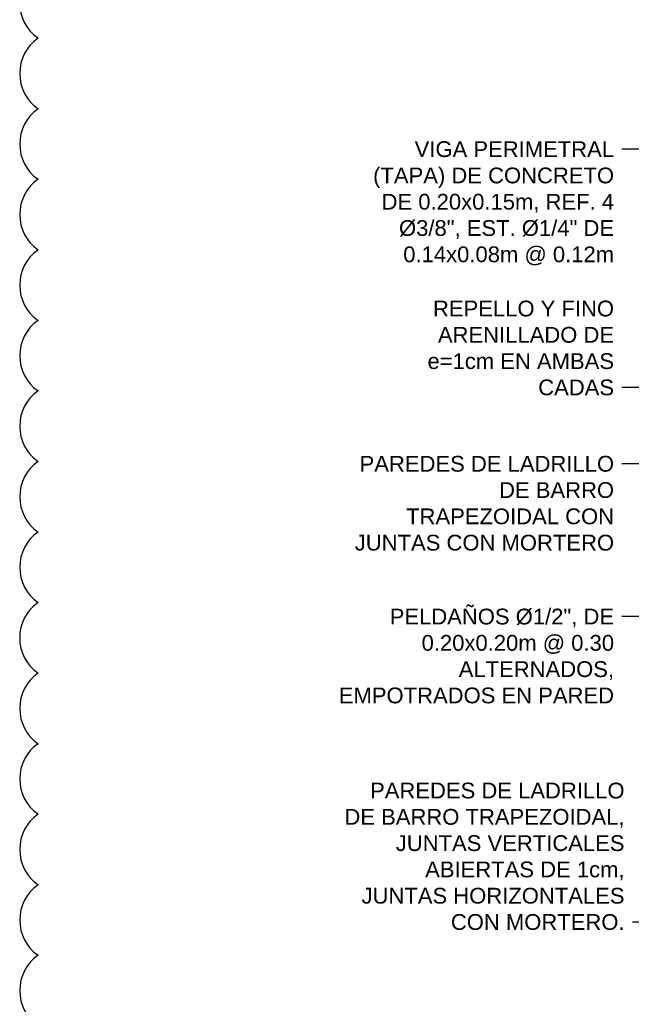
# Model space of a CAD drawing. Header units: metres. Extents: x 2 to 147, y 24 to 94.
# Tile 9 of 40: x 1.6 to 3.16, y 77.95 to 80.45. Entities that reach past the tile are written whole.
import ezdxf

# ---------------------------------------------------------------- set-up
doc = ezdxf.new("R2010")
doc.units = ezdxf.units.M
doc.header["$MEASUREMENT"] = 0
doc.layers.get('Defpoints').update_dxf_attribs({"color": 171})
doc.layers.add('TEXTOS HIDRO', color=2, linetype='Continuous')
doc.styles.add('COTAS', font='ARIALN.TTF')
doc.styles.add('TEXTO HIDROSANITARIO', font='arial.ttf')
doc.dimstyles.new('ESC-20', dxfattribs={"dimtxt": 0.04, "dimasz": 0.04, "dimexe": 0.04, "dimexo": 0.04, "dimgap": 0.02, "dimtad": 1, "dimzin": 4, "dimdsep": 46, "dimtxsty": 'COTAS', "dimblk": 'ARCHTICK', "dimcen": 0.04, "dimdle": 0.04, "dimclrd": 1, "dimclre": 1, "dimclrt": 2, "dimazin": 0, "dimtfac": 0.75, "dimtmove": 1, "dimatfit": 3, "dimldrblk": 'FLE', "dimfxl": 0.1, "dimtvp": 1.5, "dimtfill": 1, "dimtolj": 1, "dimtzin": 0, "dimarcsym": 0})

# ---------------------------------------------------------------- blocks, each defined once
blk = doc.blocks.new('_ARCHTICK')
at = {"color": 0, "linetype": 'ByBlock', "const_width": 0.15}
blk.add_lwpolyline([(-0.5, -0.5), (0.5, 0.5)], dxfattribs=at)
blk = doc.blocks.new('FLE')
at = {"linetype": 'Continuous'}
h = blk.add_hatch(color=2, dxfattribs=at)
h.paths.add_polyline_path([(-0.572, -0.617), (-0.422, -0.707), (0, 0), (-0.204, 0)])
h.paths.add_polyline_path([(-0.422, 0.707), (-0.572, 0.617), (-0.204, 0), (0, 0)])
at = {"color": 1, "linetype": 'Continuous'}
for p, q in [((-0.309, 0.775), (-0.685, 0.55)), ((-0.204, 0), (-0.64, 0.731)), ((0.068, -0.113), (-0.49, 0.82)), ((0, 0), (-1, 0)), ((-0.204, 0), (-0.64, -0.731)), ((0.068, 0.113), (-0.49, -0.82)), ((-0.685, -0.55), (-0.309, -0.775))]:
    blk.add_line(p, q, dxfattribs=at)

msp = doc.modelspace()

# ---------------------------------------------------------------- linework, layer by layer
at = {"layer": 'Defpoints'}
msp.add_lwpolyline([(1.6515, 80.5788, 0.520567), (1.6515, 80.3999, 0.520567), (1.6515, 80.221, 0.520567), (1.6515, 80.0421, 0.520567), (1.6515, 79.8632, 0.520567), (1.6515, 79.6843, 0.520567), (1.6515, 79.5054, 0.520567), (1.6515, 79.3265, 0.520567), (1.6515, 79.1476, 0.520567), (1.6515, 78.9687, 0.520567), (1.6515, 78.7897, 0.520567), (1.6515, 78.6108, 0.520567), (1.6515, 78.4319, 0.520567), (1.6515, 78.253, 0.520567), (1.6515, 78.0741, 0.520567), (1.6515, 77.8952, 0.520567)], format="xyb", dxfattribs=at)

# ---------------------------------------------------------------- leaders
at = {"layer": 'TEXTOS HIDRO', "linetype": 'Continuous', "annotation_type": 0, "has_hookline": 1, "hookline_direction": 1}
for points, text_width in [([(3.9454, 79.8852), (3.9454, 80.1186), (3.1335, 80.1186)], 0.6057), ([(3.8783, 79.5138), (3.2188, 79.5138), (3.1335, 79.5138)], 0.6284), ([(3.886, 79.3207), (3.2188, 79.3207), (3.1335, 79.3207)], 0.6541), ([(4.1326, 78.9332), (3.2188, 78.9332), (3.1335, 78.9332)], 0.6912), ([(3.7051, 78.158), (3.3687, 78.158), (3.1601, 78.158)], 0.7018)]:
    msp.add_leader(points, dimstyle='ESC-20', override={"dimgap": 0.02, "dimtad": 0}, dxfattribs=dict(at, text_width=text_width))

# ---------------------------------------------------------------- next in the draw order: texts
at = {"layer": 'TEXTOS HIDRO', "color": 2, "linetype": 'Continuous', "char_height": 0.04, "style": 'TEXTO HIDROSANITARIO', "bg_fill": 3, "box_fill_scale": 1.1, "bg_fill_color": 256, "bg_fill_true_color": 13158600, "bg_fill_transparency": 0}
for s, insert, width, attachment_point in [('{\\C256;VIGA PERIMETRAL (TAPA) DE CONCRETO DE 0.20x0.15m, REF. 4 Ø3/8", EST. Ø1/4" DE 0.14x0.08m @ 0.12m}', (3.1135, 80.1386), 0.695573, 3), ('{\\C256;REPELLO Y FINO ARENILLADO DE e=1cm EN AMBAS CADAS}', (3.1135, 79.4938), 0.628777, 9), ('{\\C256;PAREDES DE LADRILLO DE BARRO TRAPEZOIDAL CON JUNTAS CON MORTERO}', (3.1135, 79.3407), 0.65816, 3), ('{\\C256;PELDAÑOS Ø1/2", DE 0.20x0.20m @ 0.30 ALTERNADOS, EMPOTRADOS EN PARED}', (3.1135, 78.9532), 0.708698, 3), ('{\\C256;PAREDES DE LADRILLO DE BARRO TRAPEZOIDAL, JUNTAS VERTICALES ABIERTAS DE 1cm, JUNTAS HORIZONTALES CON MORTERO.}', (3.1401, 78.138), 0.728874, 9)]:
    msp.add_mtext(s, dxfattribs=dict(at, insert=insert, width=width, attachment_point=attachment_point))

doc.saveas('drawing.dxf')
